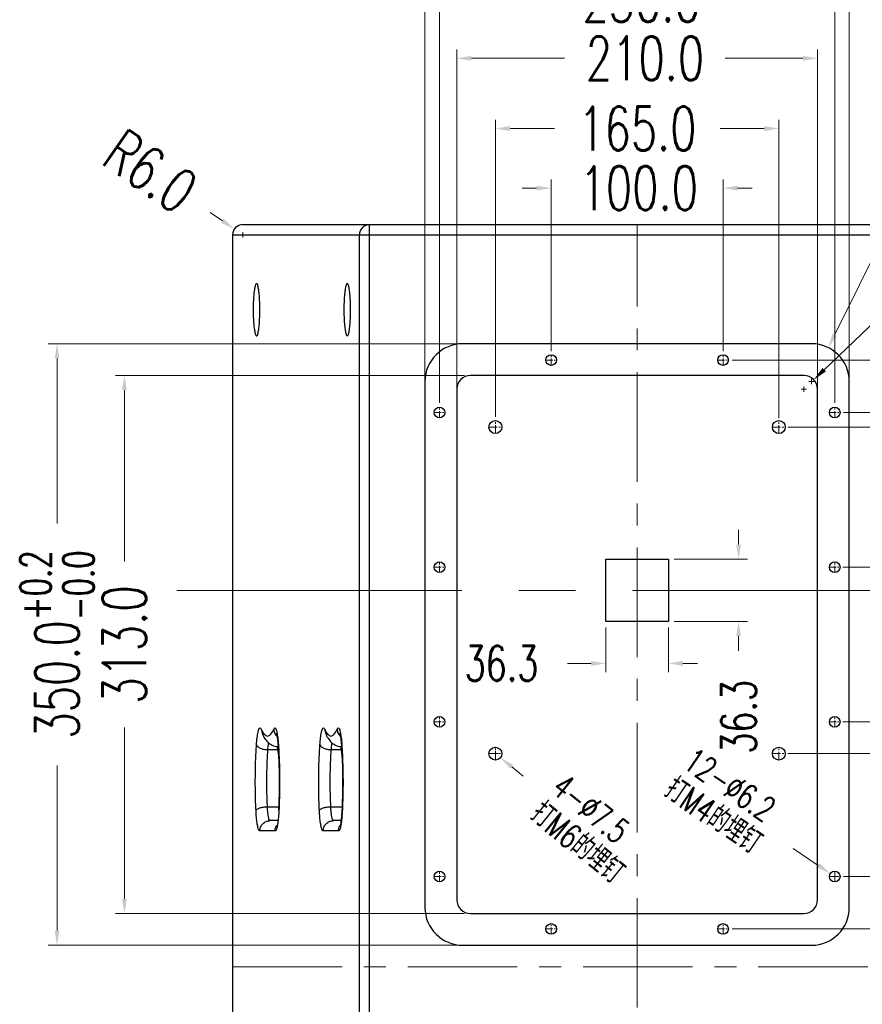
# Model space of a CAD drawing. Header units: inches. Extents: x 9801 to 15852, y -1049 to 3517.
# Tile 15 of 24: x 13733 to 14223, y 1470 to 2043. Entities that reach past the tile are written whole.
import ezdxf

# ---------------------------------------------------------------- set-up
doc = ezdxf.new("R2010")
doc.units = ezdxf.units.IN
doc.header["$LTSCALE"] = 17
doc.header["$MEASUREMENT"] = 0
doc.header["$PDMODE"] = 3
doc.header["$PDSIZE"] = 0.3125
doc.linetypes.add('CENTER', pattern=[0.6, 0.375, -0.075, 0.075, -0.075])
doc.layers.get('0').update_dxf_attribs({"linetype": 'CONTINUOUS'})
doc.layers.get('Defpoints').update_dxf_attribs({"linetype": 'CONTINUOUS'})
for name, color, linetype in [('3_ALL_AXES', 7, 'CONTINUOUS'), ('5标注', 1, 'CONTINUOUS'), ('7_ALL_FEATURES', 7, 'CONTINUOUS')]:
    doc.layers.add(name, color=color, linetype=linetype)
doc.layers.add('center', color=1, linetype='CENTER', lineweight=5)
doc.styles.add('TXT', font='txt.shx', dxfattribs={"width": 0.7, "bigfont": 'INTECAD.SHX'})
doc.dimstyles.new('标准样式', dxfattribs={"dimscale": 17, "dimtxt": 1.5, "dimasz": 0.5, "dimexe": 0.3, "dimexo": 0.2, "dimgap": 1, "dimtad": 0, "dimdec": 1, "dimzin": 1, "dimdsep": 46, "dimtxsty": 'TXT', "dimcen": 0.09, "dimclrd": 5, "dimclre": 252, "dimadec": 1, "dimazin": 0, "dimtfac": 1, "dimtdec": 1, "dimtofl": 0, "dimtmove": 0, "dimatfit": 3, "dimfxl": 0, "dimtzin": 0, "dimlwd": 13, "dimlwe": 13, "dimarcsym": 0})
doc.dimstyles.new('标准样式$3', dxfattribs={"dimscale": 17, "dimtxt": 1.5, "dimasz": 0.5, "dimexe": 0.3, "dimexo": 0.1, "dimgap": 1, "dimtad": 0, "dimtih": 1, "dimdec": 1, "dimzin": 1, "dimdsep": 46, "dimtxsty": 'TXT', "dimcen": 0.09, "dimclrd": 4, "dimclre": 4, "dimadec": 1, "dimazin": 0, "dimtfac": 1, "dimtdec": 1, "dimtmove": 0, "dimatfit": 3, "dimfxl": 0, "dimtzin": 0, "dimlwd": 13, "dimlwe": 13, "dimarcsym": 0})
doc.dimstyles.new('标准样式$4', dxfattribs={"dimscale": 17, "dimtxt": 1.5, "dimasz": 0.5, "dimexe": 0.3, "dimexo": 0.1, "dimgap": 1, "dimtad": 0, "dimdec": 1, "dimzin": 1, "dimdsep": 46, "dimtxsty": 'TXT', "dimcen": 0.09, "dimclrd": 4, "dimclre": 4, "dimadec": 1, "dimazin": 0, "dimtfac": 1, "dimtdec": 1, "dimtofl": 0, "dimtmove": 0, "dimatfit": 3, "dimfxl": 0, "dimtzin": 0, "dimlwd": 13, "dimlwe": 13, "dimarcsym": 0})

# ---------------------------------------------------------------- blocks, each defined once
blk = doc.blocks.new('*D30')
at = {"layer": '5标注', "color": 4, "lineweight": 13}
for p, q in [((13843.66, 1930.34), (13850.65, 1925.51)), ((13861.06, 1917.28), (13864.12, 1917.28)), ((13862.59, 1915.75), (13862.59, 1918.81))]:
    blk.add_line(p, q, dxfattribs=at)
at = {"layer": '5标注', "color": 4}
blk.add_solid([(13851.46, 1926.68), (13849.85, 1924.34), (13857.65, 1920.69)], dxfattribs=at)
at = {"layer": 'Defpoints', "color": 0}
for p in [(13857.65, 1920.69), (13862.59, 1917.28)]:
    blk.add_point(p, dxfattribs=at)
at = {"layer": '5标注', "color": 0, "insert": (13808.84, 1954.35), "char_height": 25.5, "attachment_point": 5, "rotation": 325.4062, "style": 'TXT'}
blk.add_mtext('R6.0', dxfattribs=at)
blk = doc.blocks.new('*D28')
at = {"layer": '5标注', "color": 4, "lineweight": 13}
for p, q in [((14307.31, 1940.64), (14201.01, 1838.89)), ((14189.09, 1825.95), (14189.09, 1829.01)), ((14187.56, 1827.48), (14190.62, 1827.48))]:
    blk.add_line(p, q, dxfattribs=at)
at = {"layer": '5标注', "color": 4}
blk.add_solid([(14200.03, 1839.91), (14201.99, 1837.86), (14194.87, 1833.01)], dxfattribs=at)
at = {"layer": 'Defpoints', "color": 0}
for p in [(14194.87, 1833.01), (14189.09, 1827.48)]:
    blk.add_point(p, dxfattribs=at)
at = {"layer": '5标注', "color": 0, "insert": (14337.86, 1969.88), "char_height": 25.5, "attachment_point": 5, "rotation": 43.7467, "style": 'TXT'}
blk.add_mtext('R8.0', dxfattribs=at)
blk = doc.blocks.new('*D27')
at = {"layer": '5标注', "color": 4, "lineweight": 13}
for p, q in [((14244.59, 1934.86), (14207.13, 1859.31)), ((14193.59, 1830.45), (14193.59, 1833.51)), ((14192.06, 1831.98), (14195.12, 1831.98))]:
    blk.add_line(p, q, dxfattribs=at)
at = {"layer": '5标注', "color": 4}
blk.add_solid([(14205.86, 1859.93), (14208.4, 1858.68), (14203.36, 1851.69)], dxfattribs=at)
at = {"layer": 'Defpoints', "color": 0}
for p in [(14203.36, 1851.69), (14193.59, 1831.98)]:
    blk.add_point(p, dxfattribs=at)
at = {"layer": '5标注', "color": 0, "insert": (14267.33, 1980.75), "char_height": 25.5, "attachment_point": 5, "rotation": 63.6334, "style": 'TXT'}
blk.add_mtext('R22.0', dxfattribs=at)
blk = doc.blocks.new('*D40')
at = {"layer": '5标注', "color": 5, "lineweight": 13}
blk.add_line((14182.93, 1560.33), (14197.48, 1550.48), dxfattribs=at)
at = {"layer": '5标注', "color": 252, "lineweight": 13}
for p, q in [((14205.56, 1543.98), (14208.62, 1543.98)), ((14207.09, 1542.45), (14207.09, 1545.51))]:
    blk.add_line(p, q, dxfattribs=at)
at = {"layer": '5标注', "color": 5}
blk.add_solid([(14198.28, 1551.65), (14196.69, 1549.31), (14204.52, 1545.72)], dxfattribs=at)
at = {"layer": 'Defpoints', "color": 0}
for p in [(14204.52, 1545.72), (14209.66, 1542.24)]:
    blk.add_point(p, dxfattribs=at)
at = {"layer": '5标注', "color": 0, "insert": (14142.25, 1587.85), "char_height": 20.4, "attachment_point": 5, "rotation": 325.9141, "style": 'TXT'}
blk.add_mtext('\\A1;{\\H0.7x;\\S12-∅6.2^ 打M4的埋钉;}', dxfattribs=at)
blk = doc.blocks.new('*D39')
at = {"layer": '5标注', "color": 252, "lineweight": 13}
for p, q in [((14009.59, 1613.95), (14009.59, 1617.01)), ((14008.06, 1615.48), (14011.12, 1615.48))]:
    blk.add_line(p, q, dxfattribs=at)
at = {"layer": '5标注', "color": 5, "lineweight": 13}
blk.add_line((14025.74, 1602.45), (14019.12, 1607.78), dxfattribs=at)
at = {"layer": '5标注', "color": 5}
blk.add_solid([(14020.01, 1608.89), (14018.23, 1606.68), (14012.51, 1613.12)], dxfattribs=at)
at = {"layer": 'Defpoints', "color": 0}
for p in [(14006.67, 1617.83), (14012.51, 1613.12)]:
    blk.add_point(p, dxfattribs=at)
at = {"layer": '5标注', "color": 0, "insert": (14063.96, 1571.6), "char_height": 20.4, "attachment_point": 5, "rotation": 321.0915, "style": 'TXT'}
blk.add_mtext('\\A1;{\\H0.7x;\\S4-∅7.5^ 打M6的埋钉;}', dxfattribs=at)
blk = doc.blocks.new('*D86')
at = {"layer": '5标注', "color": 5, "lineweight": 13}
for p, q in [((14151.16, 1737.14), (14151.16, 1745.64)), ((14151.16, 1683.82), (14151.16, 1675.32))]:
    blk.add_line(p, q, dxfattribs=at)
at = {"layer": '5标注', "color": 252, "lineweight": 13}
for p, q in [((14113.66, 1728.64), (14156.26, 1728.64)), ((14113.66, 1692.32), (14156.26, 1692.32))]:
    blk.add_line(p, q, dxfattribs=at)
at = {"layer": '5标注', "color": 5}
for points in [[(14149.74, 1737.14), (14152.58, 1737.14), (14151.16, 1728.64)], [(14149.74, 1683.82), (14152.58, 1683.82), (14151.16, 1692.32)]]:
    blk.add_solid(points, dxfattribs=at)
at = {"layer": 'Defpoints', "color": 0}
for p in [(14110.26, 1728.64), (14110.26, 1692.32), (14151.16, 1692.32)]:
    blk.add_point(p, dxfattribs=at)
at = {"layer": '5标注', "color": 0, "insert": (14151.16, 1636.9), "char_height": 20.4, "attachment_point": 5, "rotation": 90, "style": 'TXT'}
blk.add_mtext('36.3', dxfattribs=at)
blk = doc.blocks.new('*D85')
at = {"layer": '5标注', "color": 252, "lineweight": 13}
for p, q in [((14073.92, 1688.92), (14073.92, 1662.87)), ((14110.26, 1688.92), (14110.26, 1662.87))]:
    blk.add_line(p, q, dxfattribs=at)
at = {"layer": '5标注', "color": 5, "lineweight": 13}
for p, q in [((14065.42, 1667.97), (14051.56, 1667.97)), ((14118.76, 1667.97), (14127.26, 1667.97))]:
    blk.add_line(p, q, dxfattribs=at)
at = {"layer": '5标注', "color": 5}
for points in [[(14065.42, 1669.39), (14065.42, 1666.56), (14073.92, 1667.97)], [(14118.76, 1669.39), (14118.76, 1666.56), (14110.26, 1667.97)]]:
    blk.add_solid(points, dxfattribs=at)
at = {"layer": 'Defpoints', "color": 0}
for p in [(14073.92, 1692.32), (14110.26, 1692.32), (14110.26, 1667.97)]:
    blk.add_point(p, dxfattribs=at)
at = {"layer": '5标注', "color": 0, "insert": (14013.14, 1667.97), "char_height": 20.4, "attachment_point": 5, "style": 'TXT'}
blk.add_mtext('36.3', dxfattribs=at)
blk = doc.blocks.new('*D84')
at = {"layer": '5标注', "color": 252, "lineweight": 13}
for p, q in [((13992.3, 1853.98), (13749.33, 1853.98)), ((13997.59, 1503.98), (13749.33, 1503.98))]:
    blk.add_line(p, q, dxfattribs=at)
at = {"layer": '5标注', "color": 5, "lineweight": 13}
for p, q in [((13754.43, 1845.48), (13754.43, 1749.38)), ((13754.43, 1512.48), (13754.43, 1608.58))]:
    blk.add_line(p, q, dxfattribs=at)
at = {"layer": '5标注', "color": 5}
for points in [[(13753.01, 1845.48), (13755.85, 1845.48), (13754.43, 1853.98)], [(13753.01, 1512.48), (13755.85, 1512.48), (13754.43, 1503.98)]]:
    blk.add_solid(points, dxfattribs=at)
at = {"layer": 'Defpoints', "color": 0}
for p in [(13754.43, 1853.98), (13995.7, 1853.98), (14000.99, 1503.98)]:
    blk.add_point(p, dxfattribs=at)
at = {"layer": '5标注', "color": 0, "insert": (13754.43, 1678.98), "char_height": 25.5, "attachment_point": 5, "rotation": 90, "style": 'TXT'}
blk.add_mtext('\\A1;350.0{\\H0.7x;\\S+0.2^ -0.0;}', dxfattribs=at)
blk = doc.blocks.new('*D83')
at = {"layer": '5标注', "color": 252, "lineweight": 13}
for p, q in [((13991.69, 1835.48), (13788.55, 1835.48)), ((13991.69, 1522.48), (13788.55, 1522.48))]:
    blk.add_line(p, q, dxfattribs=at)
at = {"layer": '5标注', "color": 5, "lineweight": 13}
for p, q in [((13793.65, 1826.98), (13793.65, 1727.22)), ((13793.65, 1530.98), (13793.65, 1630.74))]:
    blk.add_line(p, q, dxfattribs=at)
at = {"layer": '5标注', "color": 5}
for points in [[(13792.24, 1826.98), (13795.07, 1826.98), (13793.65, 1835.48)], [(13792.24, 1530.98), (13795.07, 1530.98), (13793.65, 1522.48)]]:
    blk.add_solid(points, dxfattribs=at)
at = {"layer": 'Defpoints', "color": 0}
for p in [(13995.09, 1835.48), (13793.65, 1522.48), (13995.09, 1522.48)]:
    blk.add_point(p, dxfattribs=at)
at = {"layer": '5标注', "color": 0, "insert": (13793.65, 1678.98), "char_height": 25.5, "attachment_point": 5, "rotation": 90, "style": 'TXT'}
blk.add_mtext('313.0', dxfattribs=at)
blk = doc.blocks.new('*D82')
at = {"layer": '5标注', "color": 252, "lineweight": 13}
for p, q in [((13968.59, 1810.48), (13968.59, 2095.85)), ((14215.59, 1827.37), (14215.59, 2095.85))]:
    blk.add_line(p, q, dxfattribs=at)
at = {"layer": '5标注', "color": 5, "lineweight": 13}
for p, q in [((13977.09, 2090.75), (14025.46, 2090.75)), ((14207.09, 2090.75), (14169.24, 2090.75))]:
    blk.add_line(p, q, dxfattribs=at)
at = {"layer": '5标注', "color": 5}
for points in [[(13977.09, 2092.17), (13977.09, 2089.33), (13968.59, 2090.75)], [(14207.09, 2092.17), (14207.09, 2089.33), (14215.59, 2090.75)]]:
    blk.add_solid(points, dxfattribs=at)
at = {"layer": 'Defpoints', "color": 0}
for p in [(14215.59, 2090.75), (14215.59, 1823.97), (13968.59, 1807.08)]:
    blk.add_point(p, dxfattribs=at)
at = {"layer": '5标注', "color": 0, "insert": (14097.35, 2090.75), "char_height": 25.5, "attachment_point": 5, "style": 'TXT'}
blk.add_mtext('\\A1;247.0{\\H0.7x;\\S+0.2^ -0.0;}', dxfattribs=at)
blk = doc.blocks.new('*D81')
at = {"layer": '5标注', "color": 252, "lineweight": 13}
for p, q in [((13987.09, 1774.25), (13987.09, 2025.15)), ((14197.09, 1784.86), (14197.09, 2025.15))]:
    blk.add_line(p, q, dxfattribs=at)
at = {"layer": '5标注', "color": 5, "lineweight": 13}
for p, q in [((13995.59, 2020.05), (14049.9, 2020.05)), ((14188.59, 2020.05), (14143.4, 2020.05))]:
    blk.add_line(p, q, dxfattribs=at)
at = {"layer": '5标注', "color": 5}
for points in [[(13995.59, 2021.47), (13995.59, 2018.64), (13987.09, 2020.05)], [(14188.59, 2021.47), (14188.59, 2018.64), (14197.09, 2020.05)]]:
    blk.add_solid(points, dxfattribs=at)
at = {"layer": 'Defpoints', "color": 0}
for p in [(14197.09, 2020.05), (14197.09, 1781.46), (13987.09, 1770.85)]:
    blk.add_point(p, dxfattribs=at)
at = {"layer": '5标注', "color": 0, "insert": (14096.65, 2020.05), "char_height": 25.5, "attachment_point": 5, "style": 'TXT'}
blk.add_mtext('210.0', dxfattribs=at)
blk = doc.blocks.new('*D80')
at = {"layer": '5标注', "color": 252, "lineweight": 13}
for p, q in [((13977.09, 1819.64), (13977.09, 2059.17)), ((14207.09, 1819.64), (14207.09, 2059.17))]:
    blk.add_line(p, q, dxfattribs=at)
at = {"layer": '5标注', "color": 5, "lineweight": 13}
for p, q in [((13985.59, 2054.07), (14044.94, 2054.07)), ((14198.59, 2054.07), (14144.39, 2054.07))]:
    blk.add_line(p, q, dxfattribs=at)
at = {"layer": '5标注', "color": 5}
for points in [[(13985.59, 2055.49), (13985.59, 2052.66), (13977.09, 2054.07)], [(14198.59, 2055.49), (14198.59, 2052.66), (14207.09, 2054.07)]]:
    blk.add_solid(points, dxfattribs=at)
at = {"layer": 'Defpoints', "color": 0}
for p in [(14207.09, 2054.07), (13977.09, 1816.24), (14207.09, 1816.24)]:
    blk.add_point(p, dxfattribs=at)
at = {"layer": '5标注', "color": 0, "insert": (14094.66, 2054.07), "char_height": 25.5, "attachment_point": 5, "style": 'TXT'}
blk.add_mtext('230.0', dxfattribs=at)
blk = doc.blocks.new('*D79')
at = {"layer": '5标注', "color": 252, "lineweight": 13}
for p, q in [((14009.59, 1811.36), (14009.59, 1984.28)), ((14174.59, 1810.6), (14174.59, 1984.28))]:
    blk.add_line(p, q, dxfattribs=at)
at = {"layer": '5标注', "color": 5, "lineweight": 13}
for p, q in [((14018.09, 1979.18), (14043.98, 1979.18)), ((14166.09, 1979.18), (14140.46, 1979.18))]:
    blk.add_line(p, q, dxfattribs=at)
at = {"layer": '5标注', "color": 5}
for points in [[(14018.09, 1980.6), (14018.09, 1977.77), (14009.59, 1979.18)], [(14166.09, 1980.6), (14166.09, 1977.77), (14174.59, 1979.18)]]:
    blk.add_solid(points, dxfattribs=at)
at = {"layer": 'Defpoints', "color": 0}
for p in [(14174.59, 1979.18), (14009.59, 1807.96), (14174.59, 1807.2)]:
    blk.add_point(p, dxfattribs=at)
at = {"layer": '5标注', "color": 0, "insert": (14092.22, 1979.18), "char_height": 25.5, "attachment_point": 5, "style": 'TXT'}
blk.add_mtext('165.0', dxfattribs=at)
blk = doc.blocks.new('*D78')
at = {"layer": '5标注', "color": 252, "lineweight": 13}
for p, q in [((14042.09, 1849.6), (14042.09, 1949.61)), ((14142.09, 1849.6), (14142.09, 1949.61))]:
    blk.add_line(p, q, dxfattribs=at)
at = {"layer": '5标注', "color": 5, "lineweight": 13}
for p, q in [((14033.59, 1944.51), (14025.09, 1944.51)), ((14150.59, 1944.51), (14159.09, 1944.51))]:
    blk.add_line(p, q, dxfattribs=at)
at = {"layer": '5标注', "color": 5}
for points in [[(14033.59, 1945.92), (14033.59, 1943.09), (14042.09, 1944.51)], [(14150.59, 1945.92), (14150.59, 1943.09), (14142.09, 1944.51)]]:
    blk.add_solid(points, dxfattribs=at)
at = {"layer": 'Defpoints', "color": 0}
for p in [(14142.09, 1944.51), (14042.09, 1846.2), (14142.09, 1846.2)]:
    blk.add_point(p, dxfattribs=at)
at = {"layer": '5标注', "color": 0, "insert": (14093.07, 1944.51), "char_height": 25.5, "attachment_point": 5, "style": 'TXT'}
blk.add_mtext('100.0', dxfattribs=at)
blk = doc.blocks.new('*D77')
at = {"layer": '5标注', "color": 252, "lineweight": 13}
for p, q in [((14147.43, 1844.48), (14478.14, 1844.48)), ((14147.43, 1513.48), (14478.14, 1513.48))]:
    blk.add_line(p, q, dxfattribs=at)
at = {"layer": '5标注', "color": 5, "lineweight": 13}
for p, q in [((14473.04, 1835.98), (14473.04, 1727.22)), ((14473.04, 1521.98), (14473.04, 1630.74))]:
    blk.add_line(p, q, dxfattribs=at)
at = {"layer": '5标注', "color": 5}
for points in [[(14471.63, 1835.98), (14474.46, 1835.98), (14473.04, 1844.48)], [(14471.63, 1521.98), (14474.46, 1521.98), (14473.04, 1513.48)]]:
    blk.add_solid(points, dxfattribs=at)
at = {"layer": 'Defpoints', "color": 0}
for p in [(14144.03, 1844.48), (14473.04, 1844.48), (14144.03, 1513.48)]:
    blk.add_point(p, dxfattribs=at)
at = {"layer": '5标注', "color": 0, "insert": (14473.04, 1678.98), "char_height": 25.5, "attachment_point": 5, "rotation": 90, "style": 'TXT'}
blk.add_mtext('331.0', dxfattribs=at)
blk = doc.blocks.new('*D76')
at = {"layer": '5标注', "color": 252, "lineweight": 13}
for p, q in [((14212.13, 1813.98), (14438.2, 1813.98)), ((14212.13, 1543.98), (14438.2, 1543.98))]:
    blk.add_line(p, q, dxfattribs=at)
at = {"layer": '5标注', "color": 5, "lineweight": 13}
for p, q in [((14433.1, 1805.48), (14433.1, 1728.7)), ((14433.1, 1552.48), (14433.1, 1629.25))]:
    blk.add_line(p, q, dxfattribs=at)
at = {"layer": '5标注', "color": 5}
for points in [[(14431.68, 1805.48), (14434.52, 1805.48), (14433.1, 1813.98)], [(14431.68, 1552.48), (14434.52, 1552.48), (14433.1, 1543.98)]]:
    blk.add_solid(points, dxfattribs=at)
at = {"layer": 'Defpoints', "color": 0}
for p in [(14208.73, 1813.98), (14208.73, 1543.98), (14433.1, 1543.98)]:
    blk.add_point(p, dxfattribs=at)
at = {"layer": '5标注', "color": 0, "insert": (14433.1, 1678.98), "char_height": 25.5, "attachment_point": 5, "rotation": 90, "style": 'TXT'}
blk.add_mtext('270.0', dxfattribs=at)
blk = doc.blocks.new('*D75')
at = {"layer": '5标注', "color": 252, "lineweight": 13}
for p, q in [((14179.79, 1805.48), (14399.52, 1805.48)), ((14179.79, 1615.48), (14399.52, 1615.48))]:
    blk.add_line(p, q, dxfattribs=at)
at = {"layer": '5标注', "color": 5, "lineweight": 13}
for p, q in [((14394.42, 1796.98), (14394.42, 1757.23)), ((14394.42, 1623.98), (14394.42, 1663.73))]:
    blk.add_line(p, q, dxfattribs=at)
at = {"layer": '5标注', "color": 5}
for points in [[(14393, 1796.98), (14395.83, 1796.98), (14394.42, 1805.48)], [(14393, 1623.98), (14395.83, 1623.98), (14394.42, 1615.48)]]:
    blk.add_solid(points, dxfattribs=at)
at = {"layer": 'Defpoints', "color": 0}
for p in [(14176.39, 1805.48), (14176.39, 1615.48), (14394.42, 1615.48)]:
    blk.add_point(p, dxfattribs=at)
at = {"layer": '5标注', "color": 0, "insert": (14394.42, 1710.48), "char_height": 25.5, "attachment_point": 5, "rotation": 90, "style": 'TXT'}
blk.add_mtext('190.0', dxfattribs=at)
blk = doc.blocks.new('*D74')
at = {"layer": '5标注', "color": 5, "lineweight": 13}
for p, q in [((14358.6, 1732.48), (14358.6, 1740.98)), ((14358.6, 1625.48), (14358.6, 1616.98))]:
    blk.add_line(p, q, dxfattribs=at)
at = {"layer": '5标注', "color": 252, "lineweight": 13}
for p, q in [((14211.91, 1723.98), (14363.7, 1723.98)), ((14211.91, 1633.98), (14363.7, 1633.98))]:
    blk.add_line(p, q, dxfattribs=at)
at = {"layer": '5标注', "color": 5}
for points in [[(14357.18, 1732.48), (14360.01, 1732.48), (14358.6, 1723.98)], [(14357.18, 1625.48), (14360.01, 1625.48), (14358.6, 1633.98)]]:
    blk.add_solid(points, dxfattribs=at)
at = {"layer": 'Defpoints', "color": 0}
for p in [(14208.51, 1723.98), (14208.51, 1633.98), (14358.6, 1633.98)]:
    blk.add_point(p, dxfattribs=at)
at = {"layer": '5标注', "color": 0, "insert": (14358.6, 1678.98), "char_height": 25.5, "attachment_point": 5, "rotation": 90, "style": 'TXT'}
blk.add_mtext('90.0', dxfattribs=at)

msp = doc.modelspace()

# ---------------------------------------------------------------- linework, layer by layer
at = {"color": 7, "linetype": 'Continuous'}
for p, q in [((13862.59, 1923.28), (14321.59, 1923.28)), ((13936.35, 1059.68), (13936.35, 1923.28)), ((13856.59, 1917.28), (14327.59, 1917.28)), ((13930.4, 1065.68), (13930.4, 1917.28)), ((14073.92, 1728.64), (14110.26, 1728.64)), ((14073.92, 1692.32), (14073.92, 1728.64)), ((14073.92, 1728.64), (14110.26, 1728.64)), ((14073.92, 1692.32), (14073.92, 1728.64)), ((14110.26, 1728.64), (14110.26, 1692.32)), ((14110.26, 1728.64), (14110.26, 1692.32)), ((14110.26, 1692.32), (14073.92, 1692.32)), ((14110.26, 1692.32), (14073.92, 1692.32)), ((13873.3, 1629.71), (13873.76, 1627.3)), ((13910.2, 1629.71), (13910.66, 1627.3)), ((13882.42, 1625.64), (13882.65, 1625.43)), ((13919.33, 1625.64), (13919.56, 1625.43)), ((13877.17, 1617.81), (13882.85, 1617.81)), ((13882.56, 1619.74), (13882.62, 1619.36)), ((13882.62, 1619.36), (13882.74, 1618.56)), ((13883.25, 1619.68), (13882.87, 1619.68)), ((13883.25, 1620.26), (13883.22, 1620.67)), ((13883.28, 1620.67), (13883.25, 1620.26)), ((13883.28, 1620.67), (13883.31, 1620.26)), ((13914.07, 1617.81), (13919.76, 1617.81)), ((13919.46, 1619.74), (13919.52, 1619.36)), ((13919.52, 1619.36), (13919.64, 1618.56)), ((13920.15, 1619.68), (13919.77, 1619.68)), ((13920.15, 1620.26), (13920.12, 1620.67)), ((13920.19, 1620.67), (13920.15, 1620.26)), ((13920.19, 1620.67), (13920.21, 1620.26)), ((13876.91, 1584.54), (13883.61, 1584.54)), ((13883.53, 1582.36), (13883.54, 1582.65)), ((13883.58, 1582.35), (13883.54, 1582.65)), ((13883.6, 1582.65), (13883.58, 1582.35)), ((13913.81, 1584.54), (13920.51, 1584.54)), ((13920.43, 1582.36), (13920.45, 1582.65)), ((13920.49, 1582.35), (13920.45, 1582.65)), ((13920.5, 1582.65), (13920.49, 1582.35)), ((13883.01, 1576.48), (13878.41, 1576.48)), ((13919.91, 1576.48), (13915.32, 1576.48)), ((13881.37, 1570.48), (13872.46, 1570.48)), ((13918.27, 1570.48), (13909.36, 1570.48))]:
    msp.add_line(p, q, dxfattribs=at)
for centre, radius in [((14009.59, 1805.48), 3.75), ((14174.59, 1805.48), 3.75), ((14009.59, 1615.48), 3.75), ((14174.59, 1615.48), 3.75), ((14042.09, 1513.48), 3.1), ((14142.09, 1513.48), 3.1)]:
    msp.add_circle(centre, radius, dxfattribs=at)
for points, start_tangent, end_tangent in [([(13936.35, 1923.28), (13934.1, 1922.83), (13932.16, 1921.53), (13930.86, 1919.58), (13930.4, 1917.28)], (-1, 0), (0, -1)), ([(13870.55, 1888.92), (13870.28, 1888.87), (13869.75, 1887.65), (13869.28, 1885.3), (13868.92, 1882.02), (13868.69, 1878.08), (13868.61, 1873.78)], (-1, 0), (0, -1)), ([(13872.49, 1873.78), (13872.41, 1878.08), (13872.19, 1882.02), (13871.82, 1885.3), (13871.36, 1887.65), (13870.83, 1888.87), (13870.55, 1888.92)], (0, 1), (-1, 0)), ([(13868.61, 1873.78), (13868.69, 1869.48), (13868.92, 1865.53), (13869.28, 1862.25), (13869.75, 1859.91), (13870.28, 1858.68), (13870.55, 1858.63)], (0, -1), (1, 0)), ([(13870.55, 1858.63), (13870.83, 1858.68), (13871.36, 1859.91), (13871.82, 1862.25), (13872.19, 1865.53), (13872.41, 1869.48), (13872.49, 1873.78)], (1, 0), (0, 1)), ([(13870.55, 1620.67), (13870.93, 1624.76), (13871.43, 1627.88), (13872.02, 1629.82), (13872.66, 1630.45), (13873.3, 1629.71)], (0.068924, 0.997622), (0.401984, -0.915647)), ([(13873.3, 1629.71), (13874.35, 1627.64)], (0.401984, -0.915647), (0.543284, -0.839549)), ([(13873.76, 1627.3), (13875.25, 1624.45), (13877.13, 1622.11), (13879.71, 1620.35), (13882.87, 1619.68)], (0.401984, -0.915647), (1, 0)), ([(13874.35, 1627.64), (13875.09, 1626.69)], (0.543284, -0.839549), (0.692619, -0.721304)), ([(13875.09, 1626.69), (13876.92, 1625.68), (13878.74, 1626.69), (13880.53, 1629.71)], (0.692619, -0.721304), (0.401984, 0.915647)), ([(13880.53, 1629.71), (13881.17, 1630.45), (13881.8, 1629.82), (13882.39, 1627.88), (13882.9, 1624.77)], (0.401984, 0.915647), (0.135221, -0.990815)), ([(13880.53, 1629.71), (13881.06, 1627.51), (13882.42, 1625.64)], (0.03686, -0.99932), (0.730458, -0.682958)), ([(13883, 1623.09), (13882.74, 1625.15), (13882.5, 1626.52), (13882.33, 1627.23), (13882.31, 1627.3), (13882.31, 1627.33)], (-0.10588, 0.994379), (0.597462, 0.801898)), ([(13907.45, 1620.67), (13907.83, 1624.76), (13908.34, 1627.88), (13908.93, 1629.82), (13909.56, 1630.45), (13910.2, 1629.71)], (0.068924, 0.997622), (0.401984, -0.915647)), ([(13910.2, 1629.71), (13911.25, 1627.64)], (0.401984, -0.915647), (0.543284, -0.839549)), ([(13910.66, 1627.3), (13912.16, 1624.45), (13914.03, 1622.11), (13916.61, 1620.35), (13919.77, 1619.68)], (0.401984, -0.915647), (1, 0)), ([(13911.25, 1627.64), (13911.99, 1626.69)], (0.543284, -0.839549), (0.692619, -0.721304)), ([(13911.99, 1626.69), (13913.82, 1625.68), (13915.64, 1626.69), (13917.43, 1629.71)], (0.692619, -0.721304), (0.401984, 0.915647)), ([(13917.43, 1629.71), (13918.07, 1630.45), (13918.71, 1629.82), (13919.3, 1627.88), (13919.8, 1624.77)], (0.401984, 0.915647), (0.135221, -0.990815)), ([(13917.43, 1629.71), (13917.97, 1627.51), (13919.33, 1625.64)], (0.03686, -0.99932), (0.730458, -0.682958)), ([(13919.91, 1623.09), (13919.65, 1625.15), (13919.41, 1626.52), (13919.23, 1627.23), (13919.21, 1627.3), (13919.21, 1627.33)], (-0.10588, 0.994379), (0.597462, 0.801898)), ([(13877.17, 1617.81), (13877.43, 1620.59), (13877.61, 1621.78)], (0.068924, 0.997622), (0.166244, 0.986085)), ([(13882.9, 1624.77), (13883.28, 1620.67)], (0.135221, -0.990815), (0.068924, -0.997622)), ([(13883.22, 1620.67), (13883, 1623.09)], (-0.073168, 0.99732), (-0.10588, 0.994379)), ([(13914.07, 1617.81), (13914.33, 1620.59), (13914.52, 1621.78)], (0.068924, 0.997622), (0.166244, 0.986085)), ([(13919.8, 1624.77), (13920.19, 1620.67)], (0.135221, -0.990815), (0.068924, -0.997622)), ([(13920.12, 1620.67), (13919.91, 1623.09)], (-0.073168, 0.99732), (-0.10588, 0.994379)), ([(13870.25, 1582.35), (13870.04, 1587.18), (13869.9, 1592.75), (13869.85, 1598.78), (13869.9, 1604.92), (13870.05, 1610.82), (13870.28, 1616.16), (13870.55, 1620.67)], (-0.049842, 0.998757), (0.068924, 0.997622)), ([(13870.55, 1620.67), (13871.26, 1619.58), (13872.77, 1618.65), (13874.84, 1618.03), (13877.17, 1617.81)], (0.2282, -0.973614), (1, 0)), ([(13876.91, 1584.54), (13876.73, 1588.73), (13876.61, 1593.57), (13876.56, 1598.81), (13876.6, 1604.14), (13876.73, 1609.26), (13876.93, 1613.89), (13877.17, 1617.81)], (-0.049842, 0.998757), (0.068924, 0.997622)), ([(13882.74, 1618.56), (13882.85, 1617.81)], (0.142566, -0.989785), (0.171637, -0.98516)), ([(13883.37, 1617.91), (13882.85, 1617.81)], (-0.976249, -0.216652), (-0.988197, -0.153191)), ([(13882.85, 1617.81), (13883.16, 1615.49), (13883.43, 1613.09), (13883.67, 1610.61), (13883.75, 1609.69)], (0.143035, -0.989718), (0.084415, -0.996431)), ([(13882.87, 1619.68), (13883.31, 1619.74)], (1, -0.000003), (0.961381, 0.275221)), ([(13883.54, 1582.65), (13883.87, 1592.01), (13883.92, 1601.75), (13883.71, 1611.33), (13883.25, 1620.26)], (0.049842, 0.998757), (-0.068924, 0.997622)), ([(13883.31, 1620.26), (13883.56, 1616.08), (13883.79, 1610.69), (13883.94, 1604.75), (13883.98, 1598.61), (13883.93, 1592.61), (13883.78, 1587.09), (13883.6, 1582.65)], (0.067269, -0.997735), (-0.048825, -0.998807)), ([(13907.15, 1582.35), (13906.95, 1587.18), (13906.8, 1592.75), (13906.75, 1598.78), (13906.8, 1604.92), (13906.95, 1610.82), (13907.18, 1616.16), (13907.45, 1620.67)], (-0.049842, 0.998757), (0.068924, 0.997622)), ([(13907.45, 1620.67), (13908.16, 1619.58), (13909.67, 1618.65), (13911.74, 1618.03), (13914.07, 1617.81)], (0.2282, -0.973614), (1, 0)), ([(13913.81, 1584.54), (13913.64, 1588.73), (13913.51, 1593.57), (13913.46, 1598.81), (13913.51, 1604.14), (13913.64, 1609.26), (13913.84, 1613.89), (13914.07, 1617.81)], (-0.049842, 0.998757), (0.068924, 0.997622)), ([(13919.64, 1618.56), (13919.76, 1617.81)], (0.142566, -0.989785), (0.171637, -0.98516)), ([(13920.28, 1617.91), (13919.76, 1617.81)], (-0.976249, -0.216652), (-0.988197, -0.153191)), ([(13919.76, 1617.81), (13920.07, 1615.49), (13920.34, 1613.09), (13920.58, 1610.61), (13920.66, 1609.69)], (0.143035, -0.989718), (0.084415, -0.996431)), ([(13919.77, 1619.68), (13920.21, 1619.74)], (1, -0.000003), (0.961381, 0.275221)), ([(13920.45, 1582.65), (13920.77, 1592.01), (13920.83, 1601.75), (13920.62, 1611.33), (13920.15, 1620.26)], (0.049842, 0.998757), (-0.068924, 0.997622)), ([(13920.21, 1620.26), (13920.46, 1616.08), (13920.69, 1610.69), (13920.84, 1604.75), (13920.89, 1598.61), (13920.83, 1592.61), (13920.69, 1587.09), (13920.5, 1582.65)], (0.067269, -0.997735), (-0.048825, -0.998807)), ([(13870.25, 1582.35), (13870.97, 1583.19), (13872.49, 1583.9), (13874.58, 1584.38), (13876.91, 1584.54)], (0.308643, 0.951178), (1, 0)), ([(13872.46, 1570.48), (13871.89, 1571.02), (13871.36, 1572.58), (13870.9, 1575.09), (13870.52, 1578.4), (13870.25, 1582.35)], (-1, 0), (-0.049842, 0.998757)), ([(13878.41, 1576.48), (13878.03, 1576.84), (13877.67, 1577.91), (13877.35, 1579.61), (13877.09, 1581.85), (13876.91, 1584.54)], (-1, 0), (-0.049842, 0.998757)), ([(13882.5, 1573.66), (13882.5, 1573.66), (13882.64, 1574.22), (13882.86, 1575.36), (13883.1, 1577.12), (13883.34, 1579.53), (13883.53, 1582.36)], (-0.914276, 0.405092), (0.052924, 0.998599)), ([(13883.58, 1582.35), (13883.31, 1578.4), (13882.93, 1575.09)], (-0.049842, -0.998757), (-0.14917, -0.988812)), ([(13907.15, 1582.35), (13907.87, 1583.19), (13909.39, 1583.9), (13911.48, 1584.38), (13913.81, 1584.54)], (0.308643, 0.951178), (1, 0)), ([(13909.36, 1570.48), (13908.8, 1571.02), (13908.27, 1572.58), (13907.8, 1575.09), (13907.42, 1578.4), (13907.15, 1582.35)], (-1, 0), (-0.049842, 0.998757)), ([(13915.32, 1576.48), (13914.93, 1576.84), (13914.57, 1577.91), (13914.25, 1579.61), (13914, 1581.85), (13913.81, 1584.54)], (-1, 0), (-0.049842, 0.998757)), ([(13919.41, 1573.66), (13919.4, 1573.66), (13919.54, 1574.22), (13919.76, 1575.36), (13920, 1577.12), (13920.24, 1579.53), (13920.43, 1582.36)], (-0.914276, 0.405092), (0.052924, 0.998599)), ([(13920.49, 1582.35), (13920.22, 1578.4), (13919.84, 1575.09)], (-0.049842, -0.998757), (-0.14917, -0.988812)), ([(13872.46, 1570.48), (13872.91, 1572.77), (13874.2, 1574.72), (13876.14, 1576.02), (13878.41, 1576.48)], (0, 1), (1, 0)), ([(13909.36, 1570.48), (13909.82, 1572.77), (13911.11, 1574.72), (13913.04, 1576.02), (13915.32, 1576.48)], (0, 1), (1, 0)), ([(13882.93, 1575.09), (13882.47, 1572.59), (13881.94, 1571.02), (13881.37, 1570.48)], (-0.14917, -0.988812), (-1, 0)), ([(13881.37, 1570.48), (13881.82, 1572.77)], (0, 1), (0.37956, 0.925167)), ([(13881.82, 1572.77), (13882.46, 1573.93)], (0.37956, 0.925167), (0.572816, 0.819684)), ([(13919.84, 1575.09), (13919.37, 1572.59), (13918.84, 1571.02), (13918.27, 1570.48)], (-0.14917, -0.988812), (-1, 0)), ([(13918.27, 1570.48), (13918.73, 1572.77)], (0, 1), (0.37956, 0.925167)), ([(13918.73, 1572.77), (13919.36, 1573.93)], (0.37956, 0.925167), (0.572816, 0.819684))]:
    msp.add_spline(points, degree=3, dxfattribs=dict(at, start_tangent=start_tangent, end_tangent=end_tangent))
at = {"layer": '3_ALL_AXES', "color": 7, "linetype": 'Continuous'}
for centre in [(14042.09, 1844.48), (14142.09, 1844.48), (13977.09, 1813.98), (14207.09, 1813.98), (13977.09, 1723.98), (14207.09, 1723.98), (13977.09, 1633.98), (14207.09, 1633.98), (13977.09, 1543.98), (14207.09, 1543.98)]:
    msp.add_circle(centre, 3.1, dxfattribs=at)
for points, start_tangent, end_tangent in [([(13923.36, 1889.03), (13922.82, 1888.41), (13922.31, 1886.61), (13921.9, 1883.77), (13921.6, 1880.11), (13921.44, 1875.95), (13921.44, 1871.61), (13921.6, 1867.44), (13921.9, 1863.79), (13922.31, 1860.95), (13922.82, 1859.15), (13923.36, 1858.53)], (-1, 0), (1, 0)), ([(13923.36, 1858.53), (13923.91, 1859.15), (13924.41, 1860.95), (13924.83, 1863.79), (13925.13, 1867.44), (13925.28, 1871.61), (13925.28, 1875.95), (13925.13, 1880.11), (13924.83, 1883.77), (13924.41, 1886.61), (13923.91, 1888.41), (13923.36, 1889.03)], (1, 0), (-1, 0))]:
    msp.add_spline(points, degree=3, dxfattribs=dict(at, start_tangent=start_tangent, end_tangent=end_tangent))
at = {"layer": '7_ALL_FEATURES', "color": 7, "linetype": 'Continuous'}
for p, q in [((13862.59, 1923.28), (14321.59, 1923.28)), ((13856.59, 1917.28), (14327.59, 1917.28)), ((13856.59, 1917.28), (13856.59, 1065.68)), ((14193.59, 1853.98), (13990.59, 1853.98)), ((14189.09, 1835.48), (13995.09, 1835.48)), ((13968.59, 1831.98), (13968.59, 1525.98)), ((14215.59, 1525.98), (14215.59, 1831.98)), ((13987.09, 1827.48), (13987.09, 1530.48)), ((14197.09, 1530.48), (14197.09, 1827.48)), ((13995.09, 1522.48), (14189.09, 1522.48)), ((13990.59, 1503.98), (14193.59, 1503.98))]:
    msp.add_line(p, q, dxfattribs=at)
for centre, radius, start, end in [((13862.59, 1917.28), 6, 90, 180), ((13990.59, 1831.98), 22, 90, 180), ((14193.59, 1831.98), 22, 0, 90), ((13995.09, 1827.48), 8, 90, 180), ((14189.09, 1827.48), 8, 0, 90), ((13995.09, 1530.48), 8, 180, 270), ((14189.09, 1530.48), 8, 270, 0), ((13990.59, 1525.98), 22, 180, 270), ((14193.59, 1525.98), 22, 270, 0)]:
    msp.add_arc(centre, radius, start, end, dxfattribs=at)
at = {"layer": 'center', "color": 1, "linetype": 'CENTER', "ltscale": 10}
for p, q in [((14092.09, 1059.68), (14092.09, 1923.28)), ((13856.59, 1491.48), (14327.59, 1491.48))]:
    msp.add_line(p, q, dxfattribs=at)
at = {"layer": 'center', "color": 1, "linetype": 'CENTER', "ltscale": 0.62}
for p, q in [((14042.09, 1841.38), (14042.09, 1847.58)), ((14142.09, 1841.38), (14142.09, 1847.58)), ((14038.99, 1844.48), (14045.19, 1844.48)), ((14138.99, 1844.48), (14145.19, 1844.48)), ((13977.09, 1810.88), (13977.09, 1817.08)), ((14207.09, 1810.88), (14207.09, 1817.08)), ((13973.99, 1813.98), (13980.19, 1813.98)), ((14203.99, 1813.98), (14210.19, 1813.98)), ((13977.09, 1720.88), (13977.09, 1727.08)), ((14207.09, 1720.88), (14207.09, 1727.08)), ((13973.99, 1723.98), (13980.19, 1723.98)), ((14203.99, 1723.98), (14210.19, 1723.98)), ((13973.99, 1633.98), (13980.19, 1633.98)), ((13977.09, 1630.88), (13977.09, 1637.08)), ((14203.99, 1633.98), (14210.19, 1633.98)), ((14207.09, 1630.88), (14207.09, 1637.08)), ((13977.09, 1540.88), (13977.09, 1547.08)), ((14207.09, 1540.88), (14207.09, 1547.08)), ((13973.99, 1543.98), (13980.19, 1543.98)), ((14203.99, 1543.98), (14210.19, 1543.98)), ((14038.99, 1513.48), (14045.19, 1513.48)), ((14042.09, 1510.38), (14042.09, 1516.58)), ((14138.99, 1513.48), (14145.19, 1513.48)), ((14142.09, 1510.38), (14142.09, 1516.58))]:
    msp.add_line(p, q, dxfattribs=at)
at = {"layer": 'center', "color": 1, "linetype": 'CENTER', "ltscale": 0.75}
for p, q in [((14005.84, 1805.48), (14013.34, 1805.48)), ((14009.59, 1801.73), (14009.59, 1809.23)), ((14170.84, 1805.48), (14178.34, 1805.48)), ((14174.59, 1801.73), (14174.59, 1809.23)), ((14009.59, 1611.73), (14009.59, 1619.23)), ((14174.59, 1611.73), (14174.59, 1619.23)), ((14005.84, 1615.48), (14013.34, 1615.48)), ((14170.84, 1615.48), (14178.34, 1615.48))]:
    msp.add_line(p, q, dxfattribs=at)
at = {"layer": 'center', "color": 1, "linetype": 'CENTER', "ltscale": 26}
msp.add_line((13824.25, 1710.48), (14346.11, 1710.48), dxfattribs=at)

# ---------------------------------------------------------------- dimensions: what is measured, and where the dimension line sits
at = {"layer": '5标注'}
dim = msp.add_linear_dim(base=(14215.59, 2090.75), p1=(13968.59, 1807.08), p2=(14215.59, 1823.97), text='\\A1;<>{\\H0.7x;\\S+0.2^ -0.0;}', dimstyle='标准样式', override={"dimscale": 17}, dxfattribs=at)
dim.commit()
dim.dimension.update_dxf_attribs({"geometry": '*D82', "text_midpoint": (14097.35, 2090.75), "dimtype": 160})
for base, p1, p2, override, picture, middle in [((14207.09, 2054.07), (13977.09, 1816.24), (14207.09, 1816.24), {"dimscale": 17}, '*D80', (14094.66, 2054.07)), ((14174.59, 1979.18), (14009.59, 1807.96), (14174.59, 1807.2), {"dimscale": 17}, '*D79', (14092.22, 1979.18)), ((14142.09, 1944.51), (14042.09, 1846.2), (14142.09, 1846.2), {"dimscale": 17}, '*D78', (14093.07, 1944.51)), ((14110.26, 1667.97), (14073.92, 1692.32), (14110.26, 1692.32), {"dimscale": 17, "dimtxt": 1.2}, '*D85', (14013.14, 1667.97))]:
    dim = msp.add_linear_dim(base=base, p1=p1, p2=p2, dimstyle='标准样式', override=override, dxfattribs=at)
    dim.commit()
    dim.dimension.update_dxf_attribs({"geometry": picture, "text_midpoint": middle, "dimtype": 160})
dim = msp.add_linear_dim(base=(14197.09, 2020.05), p1=(13987.09, 1770.85), p2=(14197.09, 1781.46), dimstyle='标准样式', dxfattribs=at)
dim.commit()
dim.dimension.update_dxf_attribs({"geometry": '*D81', "text_midpoint": (14096.65, 2020.05), "dimtype": 160})
for center, mpoint, picture, middle in [((14193.59, 1831.98), (14203.36, 1851.69), '*D27', (14267.33, 1980.75)), ((14189.09, 1827.48), (14194.87, 1833.01), '*D28', (14337.86, 1969.88))]:
    dim = msp.add_radius_dim(center=center, mpoint=mpoint, dimstyle='标准样式$4', override={"dimscale": 17}, dxfattribs=at)
    dim.commit()
    dim.dimension.update_dxf_attribs({"geometry": picture, "text_midpoint": middle, "dimtype": 164})
dim = msp.add_radius_dim(center=(13862.59, 1917.28), mpoint=(13857.65, 1920.69), dimstyle='标准样式$4', override={"dimscale": 17}, dxfattribs=at)
dim.commit()
dim.dimension.update_dxf_attribs({"geometry": '*D30', "text_midpoint": (13808.84, 1954.35)})
dim = msp.add_linear_dim(base=(13754.43, 1853.98), p1=(14000.99, 1503.98), p2=(13995.7, 1853.98), angle=90, text='\\A1;<>{\\H0.7x;\\S+0.2^ -0.0;}', dimstyle='标准样式', override={"dimscale": 17}, dxfattribs=at)
dim.commit()
dim.dimension.update_dxf_attribs({"geometry": '*D84', "text_midpoint": (13754.43, 1678.98)})
for base, p1, p2, override, picture, middle in [((14473.04, 1844.48), (14144.03, 1513.48), (14144.03, 1844.48), {"dimscale": 17}, '*D77', (14473.04, 1678.98)), ((13793.65, 1522.48), (13995.09, 1835.48), (13995.09, 1522.48), {"dimscale": 17}, '*D83', (13793.65, 1678.98)), ((14433.1, 1543.98), (14208.73, 1813.98), (14208.73, 1543.98), {"dimscale": 17}, '*D76', (14433.1, 1678.98)), ((14394.42, 1615.48), (14176.39, 1805.48), (14176.39, 1615.48), {"dimscale": 17}, '*D75', (14394.42, 1710.48)), ((14151.16, 1692.32), (14110.26, 1728.64), (14110.26, 1692.32), {"dimtxt": 1.2}, '*D86', (14151.16, 1636.9))]:
    dim = msp.add_linear_dim(base=base, p1=p1, p2=p2, angle=90, dimstyle='标准样式', override=override, dxfattribs=at)
    dim.commit()
    dim.dimension.update_dxf_attribs({"geometry": picture, "text_midpoint": middle})
dim = msp.add_linear_dim(base=(14358.6, 1633.98), p1=(14208.51, 1723.98), p2=(14208.51, 1633.98), angle=90, dimstyle='标准样式', override={"dimscale": 17}, dxfattribs=at)
dim.commit()
dim.dimension.update_dxf_attribs({"geometry": '*D74', "text_midpoint": (14358.6, 1678.98), "dimtype": 160})
dim = msp.add_diameter_dim_2p(p1=(14209.66, 1542.24), p2=(14204.52, 1545.72), text='\\A1;{\\H0.7x;\\S12-<>^ 打M4的埋钉;}', dimstyle='标准样式$3', override={"dimtxt": 1.2, "dimexo": 0.2, "dimtih": 0, "dimclrd": 5, "dimclre": 252, "dimtofl": 0}, dxfattribs=at)
dim.commit()
dim.dimension.update_dxf_attribs({"geometry": '*D40', "text_midpoint": (14142.25, 1587.85), "dimtype": 163})
dim = msp.add_diameter_dim_2p(p1=(14006.67, 1617.83), p2=(14012.51, 1613.12), text='\\A1;{\\H0.7x;\\S4-<>^ 打M6的埋钉;}', dimstyle='标准样式$3', override={"dimtxt": 1.2, "dimexo": 0.2, "dimtih": 0, "dimclrd": 5, "dimclre": 252, "dimtofl": 0}, dxfattribs=at)
dim.commit()
dim.dimension.update_dxf_attribs({"geometry": '*D39', "text_midpoint": (14063.96, 1571.6)})

doc.saveas('drawing.dxf')
